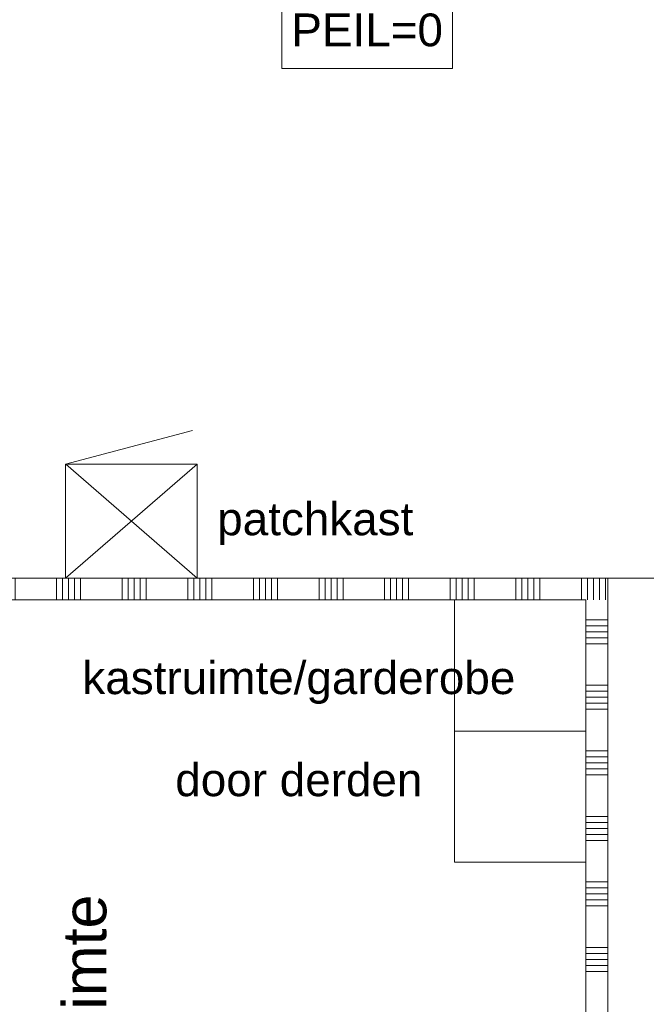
# Model space of a CAD drawing. Extents: x 0 to 92550, y 0 to 59400.
# Tile 57 of 87: x 51770 to 54635, y 20750 to 25255. Entities that reach past the tile are written whole.
import ezdxf
from ezdxf.xclip import XClip

# ---------------------------------------------------------------- set-up
doc = ezdxf.new("R2010")
doc.units = 0
doc.header["$MEASUREMENT"] = 0
doc.header["$XCLIPFRAME"] = 0
doc.linetypes.add('Streeplijn fijn', pattern=[234.119993, 155.999994, -78.119999])
for name, color, linetype in [('ZZ 22 Binnenwand metal stud', 7, 'Continuous'), ('ZZ 61 Elektra', 7, 'Continuous'), ('ZZ 72 Vaste inrichting', 7, 'Continuous'), ('ZZ Info_tekst Algemeen', 7, 'Continuous'), ('ZZ Zone Gebruiksruimten', 7, 'Continuous')]:
    doc.layers.add(name, color=color, linetype=linetype)
doc.styles.add('GENERATED_STYLE_1', font='arial.ttf')

# ---------------------------------------------------------------- blocks, each defined once
blk = doc.blocks.new('*X61')
at = {"layer": 'ZZ 22 Binnenwand metal stud', "color": 7, "linetype": 'Continuous', "lineweight": 5, "ltscale": 0.01}
for p, q in [((54421.2, 22662.3), (54421.2, 22600)), ((54448.6, 22689.7), (54448.6, 22600)), ((54393.7, 22634.9), (54393.7, 22600)), ((54366.3, 22607.4), (54366.3, 22600))]:
    blk.add_line(p, q, dxfattribs=at)
blk = doc.blocks.new('*X62')
at = {"layer": 'ZZ 22 Binnenwand metal stud', "color": 7, "linetype": 'Continuous', "lineweight": 5, "ltscale": 0.01}
for p, q in [((50766.3, 22700), (50766.3, 22600)), ((50793.7, 22700), (50793.7, 22600)), ((50821.2, 22700), (50821.2, 22600)), ((50848.6, 22700), (50848.6, 22600)), ((51038.9, 22700), (51038.9, 22600)), ((51066.3, 22700), (51066.3, 22600)), ((51093.7, 22700), (51093.7, 22600)), ((51121.2, 22700), (51121.2, 22600)), ((51148.6, 22700), (51148.6, 22600)), ((51338.9, 22700), (51338.9, 22600)), ((51366.3, 22700), (51366.3, 22600)), ((51393.7, 22700), (51393.7, 22600)), ((51421.2, 22700), (51421.2, 22600)), ((51448.6, 22700), (51448.6, 22600)), ((51638.9, 22700), (51638.9, 22600)), ((51666.3, 22700), (51666.3, 22600)), ((51693.7, 22700), (51693.7, 22600)), ((51721.2, 22700), (51721.2, 22600)), ((51748.6, 22700), (51748.6, 22600)), ((51938.9, 22700), (51938.9, 22600)), ((51966.3, 22700), (51966.3, 22600)), ((51993.7, 22700), (51993.7, 22600)), ((52021.2, 22700), (52021.2, 22600)), ((52048.6, 22700), (52048.6, 22600)), ((52238.9, 22700), (52238.9, 22600)), ((52266.3, 22700), (52266.3, 22600)), ((52293.7, 22700), (52293.7, 22600)), ((52321.2, 22700), (52321.2, 22600)), ((52348.6, 22700), (52348.6, 22600)), ((52538.9, 22700), (52538.9, 22600)), ((52566.3, 22700), (52566.3, 22600)), ((52593.7, 22700), (52593.7, 22600)), ((52621.2, 22700), (52621.2, 22600)), ((52648.6, 22700), (52648.6, 22600)), ((52838.9, 22700), (52838.9, 22600)), ((52866.3, 22700), (52866.3, 22600)), ((52893.7, 22700), (52893.7, 22600)), ((52921.2, 22700), (52921.2, 22600)), ((52948.6, 22700), (52948.6, 22600)), ((53138.9, 22700), (53138.9, 22600)), ((53166.3, 22700), (53166.3, 22600)), ((53193.7, 22700), (53193.7, 22600)), ((53221.2, 22700), (53221.2, 22600)), ((53248.6, 22700), (53248.6, 22600)), ((53438.9, 22700), (53438.9, 22600)), ((53466.3, 22700), (53466.3, 22600)), ((53493.7, 22700), (53493.7, 22600)), ((53521.2, 22700), (53521.2, 22600)), ((53548.6, 22700), (53548.6, 22600)), ((53738.9, 22700), (53738.9, 22600)), ((53766.3, 22700), (53766.3, 22600)), ((53793.7, 22700), (53793.7, 22600)), ((53821.2, 22700), (53821.2, 22600)), ((53848.6, 22700), (53848.6, 22600)), ((54038.9, 22700), (54038.9, 22600)), ((54066.3, 22700), (54066.3, 22600)), ((54093.7, 22700), (54093.7, 22600)), ((54121.2, 22700), (54121.2, 22600)), ((54148.6, 22700), (54148.6, 22600)), ((54338.9, 22700), (54338.9, 22600))]:
    blk.add_line(p, q, dxfattribs=at)
blk = doc.blocks.new('*X63')
at = {"layer": 'ZZ 22 Binnenwand metal stud', "color": 7, "linetype": 'Continuous', "lineweight": 5, "ltscale": 0.01}
for p, q in [((54366.3, 22700), (54366.3, 22607.4)), ((54393.7, 22700), (54393.7, 22634.9)), ((54421.2, 22700), (54421.2, 22662.3)), ((54448.6, 22700), (54448.6, 22689.7))]:
    blk.add_line(p, q, dxfattribs=at)
blk = doc.blocks.new('*X64')
at = {"layer": 'ZZ 22 Binnenwand metal stud', "color": 7, "linetype": 'Continuous', "lineweight": 5, "ltscale": 0.01}
for p, q in [((54358.9, 22509.7), (54458.9, 22509.7)), ((54358.9, 22482.3), (54458.9, 22482.3)), ((54358.9, 22454.9), (54458.9, 22454.9)), ((54358.9, 22427.4), (54458.9, 22427.4)), ((54358.9, 22400), (54458.9, 22400)), ((54358.9, 22209.7), (54458.9, 22209.7)), ((54358.9, 22182.3), (54458.9, 22182.3)), ((54358.9, 22154.9), (54458.9, 22154.9)), ((54358.9, 22127.4), (54458.9, 22127.4)), ((54358.9, 22100), (54458.9, 22100)), ((54358.9, 21909.7), (54458.9, 21909.7)), ((54358.9, 21882.3), (54458.9, 21882.3)), ((54358.9, 21854.9), (54458.9, 21854.9)), ((54358.9, 21827.4), (54458.9, 21827.4)), ((54358.9, 21800), (54458.9, 21800)), ((54358.9, 21609.7), (54458.9, 21609.7)), ((54358.9, 21582.3), (54458.9, 21582.3)), ((54358.9, 21554.9), (54458.9, 21554.9)), ((54358.9, 21527.4), (54458.9, 21527.4)), ((54358.9, 21500), (54458.9, 21500)), ((54358.9, 21309.7), (54458.9, 21309.7)), ((54358.9, 21282.3), (54458.9, 21282.3)), ((54358.9, 21254.9), (54458.9, 21254.9)), ((54358.9, 21227.4), (54458.9, 21227.4)), ((54358.9, 21200), (54458.9, 21200)), ((54358.9, 21009.7), (54458.9, 21009.7)), ((54358.9, 20982.3), (54458.9, 20982.3)), ((54358.9, 20954.9), (54458.9, 20954.9)), ((54358.9, 20927.4), (54458.9, 20927.4)), ((54358.9, 20900), (54458.9, 20900)), ((54358.9, 20709.7), (54458.9, 20709.7)), ((54358.9, 20682.3), (54458.9, 20682.3)), ((54358.9, 20654.9), (54458.9, 20654.9)), ((54358.9, 20627.4), (54458.9, 20627.4)), ((54358.9, 20600), (54458.9, 20600)), ((54358.9, 20409.7), (54458.9, 20409.7)), ((54358.9, 20382.3), (54458.9, 20382.3)), ((54358.9, 20354.9), (54458.9, 20354.9)), ((54358.9, 20327.4), (54458.9, 20327.4)), ((54358.9, 20300), (54458.9, 20300)), ((54358.9, 20109.7), (54458.9, 20109.7)), ((54358.9, 20082.3), (54458.9, 20082.3)), ((54358.9, 20054.9), (54458.9, 20054.9)), ((54358.9, 20027.4), (54458.9, 20027.4)), ((54358.9, 20000), (54458.9, 20000)), ((54358.9, 19809.7), (54458.9, 19809.7)), ((54358.9, 19782.3), (54458.9, 19782.3)), ((54358.9, 19754.9), (54458.9, 19754.9)), ((54358.9, 19727.4), (54458.9, 19727.4)), ((54358.9, 19700), (54458.9, 19700)), ((54358.9, 19509.7), (54458.9, 19509.7)), ((54358.9, 19482.3), (54458.9, 19482.3)), ((54358.9, 19454.9), (54458.9, 19454.9)), ((54358.9, 19427.4), (54458.9, 19427.4)), ((54358.9, 19400), (54458.9, 19400)), ((54358.9, 19209.7), (54458.9, 19209.7)), ((54358.9, 19182.3), (54458.9, 19182.3)), ((54358.9, 19154.9), (54458.9, 19154.9)), ((54358.9, 19127.4), (54458.9, 19127.4)), ((54358.9, 19100), (54458.9, 19100)), ((54358.9, 18909.7), (54458.9, 18909.7)), ((54358.9, 18882.3), (54458.9, 18882.3)), ((54358.9, 18854.9), (54458.9, 18854.9)), ((54358.9, 18827.4), (54458.9, 18827.4)), ((54358.9, 18800), (54458.9, 18800)), ((54358.9, 18609.7), (54458.9, 18609.7)), ((54358.9, 18582.3), (54458.9, 18582.3)), ((54358.9, 18554.9), (54458.9, 18554.9)), ((54358.9, 18527.4), (54458.9, 18527.4)), ((54358.9, 18500), (54458.9, 18500)), ((54358.9, 18309.7), (54458.9, 18309.7)), ((54358.9, 18282.3), (54458.9, 18282.3)), ((54358.9, 18254.9), (54458.9, 18254.9)), ((54358.9, 18227.4), (54458.9, 18227.4)), ((54358.9, 18200), (54458.9, 18200))]:
    blk.add_line(p, q, dxfattribs=at)
blk = doc.blocks.new('Drawing_1_1', base_point=(5738.9, 6500))
at = {"layer": 'ZZ 22 Binnenwand metal stud', "color": 7, "linetype": 'Continuous', "lineweight": 15, "ltscale": 0.01, "flags": 128}
for points in [[(54458.9, 22700), (50758.9, 22700)], [(54458.9, 22700), (54458.9, 22600)], [(50758.9, 22600), (54358.9, 22600)], [(54358.9, 22600), (54358.9, 18167)], [(54458.9, 18167), (54458.9, 22600)]]:
    blk.add_lwpolyline(points, dxfattribs=at)
at = {"layer": 'ZZ 61 Elektra', "color": 7, "linetype": 'Continuous', "lineweight": 5, "ltscale": 0.01, "flags": 128}
for points in [[(51980.2, 23220.7), (52560.2, 23375.2)], [(51980.2, 22700), (52581.4, 23220.7)], [(52581.4, 22700), (51980.3, 23220.7)]]:
    blk.add_lwpolyline(points, dxfattribs=at)
blk.add_lwpolyline([(51980.2, 22700), (51980.2, 23220.7), (52581.4, 23220.7), (52581.4, 22700)], close=True, dxfattribs=at)
at = {"layer": 'ZZ 72 Vaste inrichting', "color": 174, "linetype": 'Streeplijn fijn', "lineweight": 5, "ltscale": 0.01, "true_color": 0x0000aa, "flags": 128}
for points in [[(53758.9, 22600), (53758.9, 21400), (54358.9, 21400)], [(53758.9, 22000), (54358.9, 22000)]]:
    blk.add_lwpolyline(points, dxfattribs=at)
at = {"layer": 'ZZ Info_tekst Algemeen', "color": 7, "linetype": 'Continuous', "lineweight": 5, "ltscale": 0.01}
for p, q in [((52968.6, 25367.9), (52968.6, 25032.1)), ((53749.1, 25032.1), (53749.1, 25367.9)), ((52968.6, 25032.1), (53749.1, 25032.1))]:
    blk.add_line(p, q, dxfattribs=at)
at = {"layer": 'ZZ Zone Gebruiksruimten', "color": 255, "linetype": 'Continuous', "lineweight": 0, "ltscale": 0.01, "flags": 128}
for points in [[(55958.9, 29700), (50758.9, 29700), (50758.9, 22700), (55958.9, 22700)], [(55958.9, 22700), (54458.9, 22700), (54458.9, 11567), (55958.9, 11567)], [(54358.9, 22600), (50758.9, 22600), (50758.9, 16600), (54358.9, 16600)]]:
    blk.add_lwpolyline(points, close=True, dxfattribs=at)
at = {"layer": 'ZZ 72 Vaste inrichting', "color": 7, "linetype": 'Continuous', "lineweight": 25, "ltscale": 0.01}
for name in ['*X62', '*X63', '*X61', '*X64']:
    blk.add_blockref(name, (0, 0), dxfattribs=at)
at = {"layer": 'ZZ Info_tekst Algemeen', "color": 7, "linetype": 'Continuous', "lineweight": 5, "char_height": 150, "attachment_point": 5, "style": 'GENERATED_STYLE_1'}
for s, insert in [('\\A1;{\\pqc;\\fArial|b0|i0|c0|p0;\\W1.000000;PEIL=0}', (53358.9, 25207.3)), ('\\A1;{\\pqc;\\fArial|b0|i0|c0|p0;\\W1.000000;patchkast}', (53121.6, 22948.5))]:
    blk.add_mtext(s, dxfattribs=dict(at, insert=insert))
at = {"layer": 'ZZ Info_tekst Algemeen', "color": 174, "linetype": 'Continuous', "lineweight": 5, "true_color": 0x0000aa, "insert": (53046.5, 22319.3), "char_height": 150, "width": 1224.808, "attachment_point": 2, "line_spacing_factor": 1.867863, "style": 'GENERATED_STYLE_1'}
blk.add_mtext('\\A1;{\\pqc;\\fArial|b0|i0|c0|p0;\\W1.000000;kastruimte/garderobe\\P\\pqc;\\fArial|b0|i0|c0|p0;\\W1.000000;door derden}', dxfattribs=at)
at = {"layer": 'ZZ Zone Gebruiksruimten', "color": 7, "linetype": 'Continuous', "lineweight": 5, "insert": (51966.2, 18006.9), "char_height": 200, "attachment_point": 1, "rotation": 90, "style": 'GENERATED_STYLE_1'}
blk.add_mtext('\\A1;{\\pql;\\pt0;\\fArial|b0|i0|c0|p0;\\W1.000000;1.16 Kleed-/overblijfruimte}', dxfattribs=at)

msp = doc.modelspace()

# ---------------------------------------------------------------- block references
at = {"color": 7, "linetype": 'Continuous', "lineweight": 25, "ltscale": 0.01}
ref = msp.add_blockref('Drawing_1_1', (5738.9, 6500), dxfattribs=at)
XClip(ref).set_block_clipping_path([(1000, 1000), (66950, 58400)])

doc.saveas('drawing.dxf')
